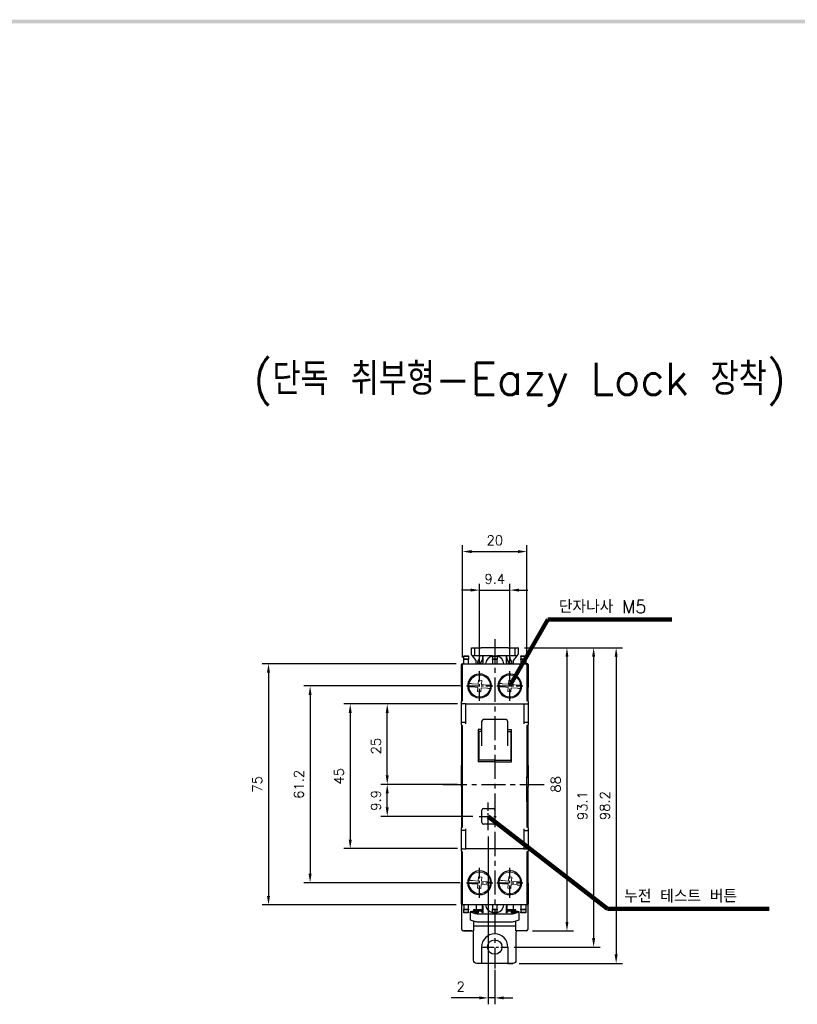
# Model space of a CAD drawing. Extents: x 2148 to 5325, y -907 to 1565.
# Tile 5 of 6: x 4870 to 5112, y 1254 to 1561. Entities that reach past the tile are written whole.
import ezdxf

# ---------------------------------------------------------------- set-up
doc = ezdxf.new("R2010")
doc.units = 0
doc.header["$LTSCALE"] = 3
doc.header["$MEASUREMENT"] = 0
doc.linetypes.add('CENTER', pattern=[2, 1.25, -0.25, 0.25, -0.25])
doc.layers.get('0').update_dxf_attribs({"linetype": 'CONTINUOUS'})
doc.layers.get('Defpoints').update_dxf_attribs({"linetype": 'CONTINUOUS'})
for name, color, linetype in [('cen', 1, 'CENTER'), ('di', 3, 'CONTINUOUS'), ('DIM', 3, 'CONTINUOUS'), ('dwg', 7, 'CONTINUOUS')]:
    doc.layers.add(name, color=color, linetype=linetype)
doc.styles.add('KIM', font='ROMANS.shx', dxfattribs={"height": 5, "bigfont": 'GSG1.shx'})
doc.styles.get("Standard").update_dxf_attribs({"font": 'romans.shx', "height": 3, "bigfont": 'ghs.shx'})
doc.dimstyles.get("Standard").update_dxf_attribs({"dimtxt": 0.18, "dimasz": 0.18, "dimexe": 0.18, "dimexo": 0.0625, "dimgap": 0.09, "dimtad": 0, "dimtih": 1, "dimtoh": 1, "dimdec": 4, "dimzin": 0, "dimdsep": 46, "dimtxsty": 'Standard', "dimcen": 0.09, "dimadec": 0, "dimazin": 0, "dimtfac": 1, "dimtdec": 4, "dimtofl": 0, "dimtmove": 0, "dimatfit": 3, "dimfxl": 0, "dimtolj": 1, "dimtzin": 0, "dimarcsym": 0})
doc.dimstyles.new('STANDARD$0', dxfattribs={"dimtxt": 5, "dimasz": 5, "dimexe": 1, "dimexo": 2, "dimgap": 2, "dimtad": 1, "dimdec": 4, "dimzin": 12, "dimdsep": 46, "dimtxsty": 'KIM', "dimcen": -1, "dimdle": 0.1, "dimadec": 0, "dimazin": 0, "dimtfac": 1, "dimtdec": 4, "dimtmove": 0, "dimatfit": 3, "dimfxl": 0, "dimtolj": 1, "dimtzin": 0, "dimarcsym": 0})

# ---------------------------------------------------------------- blocks, each defined once
blk = doc.blocks.new('fdfsadfas')
at = {"color": 7, "linetype": 'Continuous', "lineweight": 15}
for p, q in [((235.88, 336.88), (234.09, 337.04)), ((235.99, 338.13), (235.88, 336.88)), ((236.99, 338.04), (235.99, 338.13)), ((236.88, 336.79), (236.99, 338.04)), ((234, 336.04), (235.79, 335.88)), ((235.79, 335.88), (235.68, 334.64)), ((235.68, 334.64), (236.68, 334.55)), ((236.68, 334.55), (236.79, 335.8)), ((236.79, 335.8), (238.58, 335.64)), ((238.67, 336.64), (236.88, 336.79))]:
    blk.add_line(p, q, dxfattribs=at)
for start, end in [(166.3852, 183.5525), (3.5525, 166.3852), (183.5525, 346.3852), (346.3852, 3.5525)]:
    blk.add_arc((236.33, 336.34), 3.35, start, end, dxfattribs=at)
for points, knots in [([(234.09, 337.04), (233.97, 337.05), (233.74, 337.07), (233.44, 337.1), (233.21, 337.12), (233.09, 337.13), (233.08, 337.13), (233.08, 337.13)], [0, 0, 0, 0, 0.219553, 0.439238, 0.655713, 0.868958, 1, 1, 1, 1]), ([(232.99, 336.13), (233, 336.13), (233.02, 336.13), (233.19, 336.11), (233.45, 336.09), (233.73, 336.07), (233.92, 336.05), (234, 336.04)], [0, 0, 0, 0, 0.210927, 0.421827, 0.633563, 0.84758, 1, 1, 1, 1]), ([(238.58, 335.64), (238.69, 335.63), (238.92, 335.61), (239.23, 335.58), (239.46, 335.56), (239.57, 335.55), (239.59, 335.55), (239.59, 335.55)], [0, 0, 0, 0, 0.219553, 0.439238, 0.655713, 0.868958, 1, 1, 1, 1]), ([(239.68, 336.55), (239.67, 336.55), (239.64, 336.55), (239.47, 336.56), (239.22, 336.59), (238.94, 336.61), (238.74, 336.63), (238.67, 336.64)], [0, 0, 0, 0, 0.2109274, 0.4218266, 0.6335624, 0.8475799, 1, 1, 1, 1])]:
    blk.add_open_spline(points, degree=3, knots=knots, dxfattribs=at)
blk = doc.blocks.new('*D61')
at = {"layer": 'Defpoints', "color": 0}
for p in [(5007.44, 1347.89), (4972.62, 1302.89), (5008.01, 1302.89)]:
    blk.add_point(p, dxfattribs=at)
at = {"layer": 'DIM'}
for p, q in [((5005.44, 1347.89), (4970.62, 1347.89)), ((4972.62, 1345.09), (4972.62, 1305.69)), ((5006.01, 1302.89), (4970.62, 1302.89))]:
    blk.add_line(p, q, dxfattribs=at)
for points in [[(4972.16, 1345.09), (4973.09, 1345.09), (4972.62, 1347.89)], [(4972.16, 1305.69), (4973.09, 1305.69), (4972.62, 1302.89)]]:
    blk.add_solid(points, dxfattribs=at)
at = {"layer": 'DIM', "insert": (4969.12, 1325.39), "char_height": 3, "attachment_point": 5, "rotation": 90}
blk.add_mtext('\\A1;45', dxfattribs=at)
blk = doc.blocks.new('*D62')
at = {"layer": 'Defpoints', "color": 0}
for p in [(5008.82, 1353.49), (4960.15, 1292.29), (5008.82, 1292.29)]:
    blk.add_point(p, dxfattribs=at)
at = {"layer": 'DIM'}
for p, q in [((5006.82, 1353.49), (4958.15, 1353.49)), ((4960.15, 1350.69), (4960.15, 1295.09)), ((5006.82, 1292.29), (4958.15, 1292.29))]:
    blk.add_line(p, q, dxfattribs=at)
for points in [[(4959.68, 1350.69), (4960.61, 1350.69), (4960.15, 1353.49)], [(4959.68, 1295.09), (4960.61, 1295.09), (4960.15, 1292.29)]]:
    blk.add_solid(points, dxfattribs=at)
at = {"layer": 'DIM', "insert": (4956.65, 1322.89), "char_height": 3, "attachment_point": 5, "rotation": 90}
blk.add_mtext('\\A1;61.2', dxfattribs=at)
blk = doc.blocks.new('*D63')
at = {"layer": 'Defpoints', "color": 0}
for p in [(5007.59, 1360.39), (4947.2, 1285.39), (5007.59, 1285.39)]:
    blk.add_point(p, dxfattribs=at)
at = {"layer": 'DIM'}
for p, q in [((5005.59, 1360.39), (4945.2, 1360.39)), ((4947.2, 1357.59), (4947.2, 1288.19)), ((5005.59, 1285.39), (4945.2, 1285.39))]:
    blk.add_line(p, q, dxfattribs=at)
for points in [[(4946.73, 1357.59), (4947.67, 1357.59), (4947.2, 1360.39)], [(4946.73, 1288.19), (4947.67, 1288.19), (4947.2, 1285.39)]]:
    blk.add_solid(points, dxfattribs=at)
at = {"layer": 'DIM', "insert": (4943.7, 1322.89), "char_height": 3, "attachment_point": 5, "rotation": 90}
blk.add_mtext('\\A1;75', dxfattribs=at)
blk = doc.blocks.new('*D64')
at = {"layer": 'Defpoints', "color": 0}
for p in [(5022.29, 1383.31), (5012.89, 1358.13), (5022.29, 1358.13)]:
    blk.add_point(p, dxfattribs=at)
at = {"layer": 'DIM'}
for p, q in [((5012.89, 1360.13), (5012.89, 1385.31)), ((5022.29, 1360.13), (5022.29, 1385.31)), ((5010.09, 1383.31), (5007.29, 1383.31)), ((5012.89, 1383.31), (5022.29, 1383.31)), ((5025.09, 1383.31), (5027.89, 1383.31))]:
    blk.add_line(p, q, dxfattribs=at)
for points in [[(5010.09, 1383.77), (5010.09, 1382.84), (5012.89, 1383.31)], [(5025.09, 1383.77), (5025.09, 1382.84), (5022.29, 1383.31)]]:
    blk.add_solid(points, dxfattribs=at)
at = {"layer": 'DIM', "insert": (5017.59, 1386.81), "char_height": 3, "attachment_point": 5}
blk.add_mtext('\\A1;9.4', dxfattribs=at)
blk = doc.blocks.new('*D65')
at = {"layer": 'Defpoints', "color": 0}
for p in [(5027.59, 1395.29), (5007.59, 1360.39), (5027.59, 1360.39)]:
    blk.add_point(p, dxfattribs=at)
at = {"layer": 'DIM'}
for p, q in [((5007.59, 1362.39), (5007.59, 1397.29)), ((5027.59, 1362.39), (5027.59, 1397.29)), ((5010.39, 1395.29), (5024.79, 1395.29))]:
    blk.add_line(p, q, dxfattribs=at)
for points in [[(5010.39, 1395.76), (5010.39, 1394.82), (5007.59, 1395.29)], [(5024.79, 1395.76), (5024.79, 1394.82), (5027.59, 1395.29)]]:
    blk.add_solid(points, dxfattribs=at)
at = {"layer": 'DIM', "insert": (5017.59, 1398.79), "char_height": 3, "attachment_point": 5}
blk.add_mtext('\\A1;20', dxfattribs=at)
blk = doc.blocks.new('*D75')
at = {"layer": 'Defpoints', "color": 0}
for p in [(4984.13, 1347.89), (5007.99, 1347.89), (5001.42, 1322.89)]:
    blk.add_point(p, dxfattribs=at)
at = {"layer": 'DIM'}
for p, q in [((5005.99, 1347.89), (4982.13, 1347.89)), ((4984.13, 1325.69), (4984.13, 1345.09)), ((4999.42, 1322.89), (4982.13, 1322.89))]:
    blk.add_line(p, q, dxfattribs=at)
for points in [[(4983.67, 1345.09), (4984.6, 1345.09), (4984.13, 1347.89)], [(4983.67, 1325.69), (4984.6, 1325.69), (4984.13, 1322.89)]]:
    blk.add_solid(points, dxfattribs=at)
at = {"layer": 'DIM', "insert": (4980.63, 1334.8), "char_height": 3, "attachment_point": 5, "rotation": 90}
blk.add_mtext('\\A1;25', dxfattribs=at)
blk = doc.blocks.new('*D77')
at = {"layer": 'Defpoints', "color": 0}
for p in [(5024.79, 1365.39), (5021.65, 1272.29), (5048.35, 1272.29)]:
    blk.add_point(p, dxfattribs=at)
at = {"layer": 'DIM'}
for p, q in [((5026.79, 1365.39), (5050.35, 1365.39)), ((5048.35, 1362.59), (5048.35, 1275.09)), ((5023.65, 1272.29), (5050.35, 1272.29))]:
    blk.add_line(p, q, dxfattribs=at)
for points in [[(5047.88, 1362.59), (5048.82, 1362.59), (5048.35, 1365.39)], [(5047.88, 1275.09), (5048.82, 1275.09), (5048.35, 1272.29)]]:
    blk.add_solid(points, dxfattribs=at)
at = {"layer": 'DIM', "insert": (5044.85, 1316.29), "char_height": 3, "attachment_point": 5, "rotation": 90}
blk.add_mtext('\\A1;93.1', dxfattribs=at)
blk = doc.blocks.new('*D80')
at = {"layer": 'Defpoints', "color": 0}
for p in [(4984.13, 1322.89), (5008.01, 1322.89), (5012.75, 1312.94)]:
    blk.add_point(p, dxfattribs=at)
at = {"layer": 'DIM'}
for p, q in [((5006.01, 1322.89), (4982.13, 1322.89)), ((4984.13, 1315.74), (4984.13, 1320.09)), ((5010.75, 1312.94), (4982.13, 1312.94))]:
    blk.add_line(p, q, dxfattribs=at)
for points in [[(4983.67, 1320.09), (4984.6, 1320.09), (4984.13, 1322.89)], [(4983.67, 1315.74), (4984.6, 1315.74), (4984.13, 1312.94)]]:
    blk.add_solid(points, dxfattribs=at)
at = {"layer": 'DIM', "insert": (4980.63, 1317.91), "char_height": 3, "attachment_point": 5, "rotation": 90}
blk.add_mtext('\\A1;9.9', dxfattribs=at)
blk = doc.blocks.new('*D81')
at = {"layer": 'Defpoints', "color": 0}
for p in [(5015.59, 1308.66), (5017.59, 1267.19), (5017.59, 1256.48)]:
    blk.add_point(p, dxfattribs=at)
at = {"layer": 'DIM'}
for p, q in [((5015.59, 1306.66), (5015.59, 1254.48)), ((5017.59, 1265.19), (5017.59, 1254.48)), ((5012.79, 1256.48), (5003.99, 1256.48)), ((5017.59, 1256.48), (5015.59, 1256.48)), ((5020.39, 1256.48), (5023.19, 1256.48))]:
    blk.add_line(p, q, dxfattribs=at)
for points in [[(5012.79, 1256.95), (5012.79, 1256.01), (5015.59, 1256.48)], [(5020.39, 1256.95), (5020.39, 1256.01), (5017.59, 1256.48)]]:
    blk.add_solid(points, dxfattribs=at)
at = {"layer": 'DIM', "insert": (5006.99, 1259.98), "char_height": 3, "attachment_point": 5}
blk.add_mtext('\\A1;2', dxfattribs=at)
blk = doc.blocks.new('*D82')
at = {"layer": 'Defpoints', "color": 0}
for p in [(5024.79, 1365.39), (5027.34, 1277.29), (5040.05, 1277.29)]:
    blk.add_point(p, dxfattribs=at)
at = {"layer": 'DIM'}
for p, q in [((5026.79, 1365.39), (5042.05, 1365.39)), ((5040.05, 1362.59), (5040.05, 1280.09)), ((5029.34, 1277.29), (5042.05, 1277.29))]:
    blk.add_line(p, q, dxfattribs=at)
for points in [[(5039.59, 1362.59), (5040.52, 1362.59), (5040.05, 1365.39)], [(5039.59, 1280.09), (5040.52, 1280.09), (5040.05, 1277.29)]]:
    blk.add_solid(points, dxfattribs=at)
at = {"layer": 'DIM', "insert": (5036.55, 1322.89), "char_height": 3, "attachment_point": 5, "rotation": 90}
blk.add_mtext('\\A1;88', dxfattribs=at)
blk = doc.blocks.new('*D83')
at = {"layer": 'Defpoints', "color": 0}
for p in [(5035.37, 1365.39), (5023.19, 1267.19), (5055.35, 1267.19)]:
    blk.add_point(p, dxfattribs=at)
at = {"layer": 'DIM'}
for p, q in [((5037.37, 1365.39), (5057.35, 1365.39)), ((5055.35, 1362.59), (5055.35, 1269.99)), ((5025.19, 1267.19), (5057.35, 1267.19))]:
    blk.add_line(p, q, dxfattribs=at)
for points in [[(5054.89, 1362.59), (5055.82, 1362.59), (5055.35, 1365.39)], [(5054.89, 1269.99), (5055.82, 1269.99), (5055.35, 1267.19)]]:
    blk.add_solid(points, dxfattribs=at)
at = {"layer": 'DIM', "insert": (5051.85, 1316.29), "char_height": 3, "attachment_point": 5, "rotation": 90}
blk.add_mtext('\\A1;98.2', dxfattribs=at)

msp = doc.modelspace()

# ---------------------------------------------------------------- linework, layer by layer
for p, q in [((5007.938, 1362.888), (5009.438, 1362.888)), ((5007.938, 1362.688), (5007.938, 1362.888)), ((5009.438, 1362.888), (5009.438, 1362.688)), ((5010.338, 1363.388), (5010.338, 1365.388)), ((5010.388, 1365.388), (5010.338, 1365.388)), ((5010.388, 1363.322), (5010.338, 1363.388)), ((5010.388, 1365.388), (5011.388, 1365.388)), ((5010.713, 1362.888), (5010.388, 1363.322)), ((5011.838, 1361.388), (5010.713, 1362.888)), ((5011.388, 1362.888), (5011.388, 1365.388)), ((5011.388, 1365.388), (5013.388, 1365.388)), ((5013.388, 1362.888), (5011.388, 1362.888)), ((5012.888, 1362.888), (5012.888, 1362.424)), ((5021.788, 1365.388), (5013.388, 1365.388)), ((5016.838, 1362.888), (5013.388, 1362.888)), ((5013.888, 1362.424), (5013.888, 1362.888)), ((5013.988, 1360.888), (5013.988, 1362.888)), ((5016.838, 1362.888), (5018.338, 1362.888)), ((5016.838, 1362.688), (5016.838, 1362.888)), ((5021.788, 1362.888), (5018.338, 1362.888)), ((5018.338, 1362.888), (5018.338, 1362.688)), ((5021.188, 1362.888), (5021.188, 1360.888)), ((5021.288, 1362.888), (5021.288, 1362.424)), ((5021.788, 1365.388), (5023.788, 1365.388)), ((5023.788, 1362.888), (5021.788, 1362.888)), ((5022.288, 1362.424), (5022.288, 1362.888)), ((5024.463, 1362.888), (5023.338, 1361.388)), ((5023.788, 1365.388), (5023.788, 1362.888)), ((5023.788, 1365.388), (5024.788, 1365.388)), ((5024.788, 1363.322), (5024.463, 1362.888)), ((5024.838, 1365.388), (5024.788, 1365.388)), ((5024.838, 1363.388), (5024.788, 1363.322)), ((5024.838, 1365.388), (5024.838, 1363.388)), ((5025.738, 1362.888), (5027.238, 1362.888)), ((5025.738, 1362.688), (5025.738, 1362.888)), ((5027.238, 1362.888), (5027.238, 1362.688)), ((5007.238, 1357.088), (5007.238, 1360.188)), ((5007.338, 1360.362), (5007.338, 1360.388)), ((5007.338, 1360.388), (5007.438, 1360.388)), ((5007.438, 1360.388), (5007.588, 1360.388)), ((5007.588, 1360.388), (5012.588, 1360.388)), ((5007.588, 1358.888), (5007.588, 1360.388)), ((5009.438, 1362.688), (5007.938, 1362.688)), ((5007.938, 1361.888), (5007.938, 1362.688)), ((5007.938, 1361.888), (5009.438, 1361.888)), ((5007.938, 1361.688), (5007.938, 1361.888)), ((5009.438, 1361.688), (5007.938, 1361.688)), ((5007.938, 1360.388), (5007.938, 1361.688)), ((5009.438, 1362.688), (5009.438, 1361.888)), ((5009.438, 1361.888), (5009.438, 1361.688)), ((5009.438, 1360.388), (5009.438, 1361.688)), ((5011.838, 1360.388), (5011.838, 1361.388)), ((5012.754, 1361.924), (5012.248, 1361.048)), ((5012.358, 1360.638), (5012.704, 1360.438)), ((5012.588, 1360.388), (5022.588, 1360.388)), ((5013.114, 1360.548), (5013.62, 1361.424)), ((5018.338, 1362.688), (5016.838, 1362.688)), ((5016.838, 1362.688), (5016.838, 1361.888)), ((5016.838, 1361.888), (5018.338, 1361.888)), ((5016.838, 1361.688), (5016.838, 1361.888)), ((5018.338, 1361.688), (5016.838, 1361.688)), ((5016.838, 1361.688), (5016.838, 1360.388)), ((5018.338, 1362.688), (5018.338, 1361.888)), ((5018.338, 1361.888), (5018.338, 1361.688)), ((5018.338, 1360.388), (5018.338, 1361.688)), ((5021.555, 1361.424), (5022.061, 1360.548)), ((5022.927, 1361.048), (5022.421, 1361.924)), ((5022.471, 1360.438), (5022.817, 1360.638)), ((5022.588, 1360.388), (5027.588, 1360.388)), ((5023.338, 1361.388), (5023.338, 1360.388)), ((5027.238, 1362.688), (5025.738, 1362.688)), ((5025.738, 1362.688), (5025.738, 1361.888)), ((5025.738, 1361.688), (5025.738, 1361.888)), ((5025.738, 1361.888), (5027.238, 1361.888)), ((5027.238, 1361.688), (5025.738, 1361.688)), ((5025.738, 1361.688), (5025.738, 1360.388)), ((5027.238, 1362.688), (5027.238, 1361.888)), ((5027.238, 1361.888), (5027.238, 1361.688)), ((5027.238, 1361.688), (5027.238, 1360.388)), ((5027.588, 1360.388), (5027.588, 1358.888)), ((5027.738, 1360.388), (5027.588, 1360.388)), ((5027.738, 1360.388), (5027.838, 1360.388)), ((5027.838, 1360.388), (5027.838, 1360.362)), ((5027.938, 1360.188), (5027.938, 1357.088)), ((5007.238, 1353.088), (5007.238, 1357.088)), ((5007.588, 1348.888), (5007.588, 1358.888)), ((5012.888, 1357.188), (5012.588, 1357.188)), ((5022.588, 1357.188), (5022.288, 1357.188)), ((5027.588, 1358.888), (5027.588, 1348.888)), ((5027.938, 1357.088), (5027.938, 1353.088)), ((5007.338, 1348.862), (5007.338, 1352.915)), ((5007.438, 1352.888), (5007.588, 1352.888)), ((5027.738, 1352.888), (5027.588, 1352.888)), ((5027.838, 1352.915), (5027.838, 1348.862)), ((5007.238, 1348.388), (5007.238, 1348.688)), ((5007.238, 1348.088), (5007.238, 1348.388)), ((5007.238, 1347.388), (5007.238, 1348.088)), ((5007.438, 1348.888), (5007.588, 1348.888)), ((5008.588, 1347.888), (5007.438, 1347.888)), ((5008.588, 1346.388), (5008.588, 1347.888)), ((5008.588, 1347.888), (5012.588, 1347.888)), ((5012.588, 1349.788), (5012.888, 1349.788)), ((5012.588, 1347.888), (5022.588, 1347.888)), ((5022.288, 1349.788), (5022.588, 1349.788)), ((5022.588, 1347.888), (5026.588, 1347.888)), ((5026.588, 1347.888), (5026.588, 1346.388)), ((5026.588, 1347.888), (5027.738, 1347.888)), ((5027.738, 1348.888), (5027.588, 1348.888)), ((5027.938, 1348.688), (5027.938, 1348.388)), ((5027.938, 1348.388), (5027.938, 1348.088)), ((5027.938, 1348.088), (5027.938, 1347.388)), ((5007.238, 1345.388), (5007.238, 1347.388)), ((5007.238, 1341.988), (5007.238, 1345.388)), ((5008.588, 1341.688), (5008.588, 1346.388)), ((5026.588, 1346.388), (5026.588, 1341.688)), ((5027.938, 1347.388), (5027.938, 1345.388)), ((5027.938, 1345.388), (5027.938, 1341.988)), ((5007.238, 1341.688), (5007.238, 1341.988)), ((5007.238, 1341.388), (5007.238, 1341.688)), ((5007.438, 1342.188), (5008.588, 1342.188)), ((5013.588, 1338.751), (5013.588, 1342.529)), ((5021.588, 1342.529), (5021.588, 1338.751)), ((5026.588, 1342.188), (5027.738, 1342.188)), ((5027.938, 1341.988), (5027.938, 1341.688)), ((5027.938, 1341.688), (5027.938, 1341.388)), ((5007.338, 1328.962), (5007.338, 1341.215)), ((5007.438, 1341.188), (5007.588, 1341.188)), ((5007.588, 1323.888), (5007.588, 1341.188)), ((5013.588, 1339.906), (5012.388, 1339.906)), ((5012.388, 1339.906), (5012.388, 1329.87)), ((5013.588, 1339.361), (5012.388, 1339.361)), ((5012.588, 1339.361), (5012.588, 1330.401)), ((5013.588, 1334.894), (5013.588, 1338.751)), ((5021.588, 1339.906), (5022.788, 1339.906)), ((5021.588, 1339.361), (5022.788, 1339.361)), ((5021.588, 1338.751), (5021.588, 1334.894)), ((5022.588, 1339.361), (5022.588, 1330.401)), ((5022.788, 1329.87), (5022.788, 1339.906)), ((5027.738, 1341.188), (5027.588, 1341.188)), ((5027.588, 1341.188), (5027.588, 1324.888)), ((5027.838, 1341.215), (5027.838, 1328.962)), ((5017.588, 1330.416), (5012.388, 1330.416)), ((5017.588, 1329.87), (5012.388, 1329.87)), ((5017.588, 1330.416), (5022.788, 1330.416)), ((5017.588, 1329.87), (5017.588, 1330.416)), ((5017.588, 1330.416), (5017.588, 1329.87)), ((5017.588, 1329.87), (5022.788, 1329.87)), ((5007.238, 1322.188), (5007.238, 1328.788)), ((5027.938, 1328.788), (5027.938, 1322.188)), ((5007.588, 1318.788), (5007.588, 1323.888)), ((5007.603, 1318.838), (5007.603, 1323.838)), ((5027.588, 1325.238), (5027.603, 1325.238)), ((5027.603, 1324.838), (5027.603, 1325.238)), ((5027.603, 1317.838), (5027.603, 1324.838)), ((5007.338, 1309.562), (5007.338, 1322.015)), ((5027.838, 1322.015), (5027.838, 1309.562)), ((5007.588, 1309.588), (5007.588, 1318.788)), ((5027.588, 1317.788), (5027.588, 1309.588)), ((5027.588, 1317.438), (5027.603, 1317.438)), ((5027.603, 1317.438), (5027.603, 1317.838)), ((5013.588, 1310.988), (5013.588, 1314.888)), ((5014.087, 1315.388), (5017.088, 1315.388)), ((5017.588, 1314.888), (5017.588, 1310.988)), ((5007.238, 1309.088), (5007.238, 1309.388)), ((5007.238, 1308.788), (5007.238, 1309.088)), ((5007.238, 1305.388), (5007.238, 1308.788)), ((5007.438, 1309.588), (5007.588, 1309.588)), ((5008.588, 1308.588), (5007.438, 1308.588)), ((5008.588, 1304.388), (5008.588, 1309.088)), ((5017.088, 1310.488), (5014.087, 1310.488)), ((5026.588, 1309.088), (5026.588, 1304.388)), ((5026.588, 1308.588), (5027.738, 1308.588)), ((5027.738, 1309.588), (5027.588, 1309.588)), ((5027.938, 1309.388), (5027.938, 1309.088)), ((5027.938, 1309.088), (5027.938, 1308.788)), ((5027.938, 1308.788), (5027.938, 1305.388)), ((5007.238, 1303.388), (5007.238, 1305.388)), ((5027.938, 1305.388), (5027.938, 1303.388)), ((5007.238, 1302.688), (5007.238, 1303.388)), ((5007.238, 1302.388), (5007.238, 1302.688)), ((5007.238, 1302.088), (5007.238, 1302.388)), ((5007.338, 1292.362), (5007.338, 1301.915)), ((5007.438, 1302.888), (5008.588, 1302.888)), ((5007.438, 1301.888), (5007.588, 1301.888)), ((5007.588, 1286.888), (5007.588, 1301.888)), ((5008.588, 1302.888), (5008.588, 1304.388)), ((5012.588, 1302.888), (5008.588, 1302.888)), ((5022.588, 1302.888), (5012.588, 1302.888)), ((5026.588, 1302.888), (5022.588, 1302.888)), ((5026.588, 1304.388), (5026.588, 1302.888)), ((5026.588, 1302.888), (5027.738, 1302.888)), ((5027.738, 1301.888), (5027.588, 1301.888)), ((5027.588, 1301.888), (5027.588, 1286.888)), ((5027.838, 1301.915), (5027.838, 1292.362)), ((5027.938, 1303.388), (5027.938, 1302.688)), ((5027.938, 1302.688), (5027.938, 1302.388)), ((5027.938, 1302.388), (5027.938, 1302.088)), ((5012.888, 1295.988), (5012.588, 1295.988)), ((5022.588, 1295.988), (5022.288, 1295.988)), ((5007.438, 1292.388), (5007.588, 1292.388)), ((5027.738, 1292.388), (5027.588, 1292.388)), ((5007.238, 1288.188), (5007.238, 1292.188)), ((5027.938, 1292.188), (5027.938, 1288.188)), ((5007.238, 1285.588), (5007.238, 1288.188)), ((5007.588, 1285.388), (5007.588, 1286.888)), ((5012.588, 1288.588), (5012.888, 1288.588)), ((5022.288, 1288.588), (5022.588, 1288.588)), ((5027.588, 1286.888), (5027.588, 1285.388)), ((5027.938, 1288.188), (5027.938, 1285.588)), ((5007.338, 1281.388), (5007.338, 1285.415)), ((5007.438, 1285.388), (5007.588, 1285.388)), ((5012.588, 1285.388), (5007.588, 1285.388)), ((5007.938, 1285.388), (5007.938, 1284.088)), ((5007.938, 1284.088), (5009.438, 1284.088)), ((5007.938, 1283.888), (5007.938, 1284.088)), ((5009.438, 1283.888), (5007.938, 1283.888)), ((5007.938, 1283.088), (5007.938, 1283.888)), ((5009.438, 1284.088), (5009.438, 1285.388)), ((5009.438, 1284.088), (5009.438, 1283.888)), ((5009.438, 1283.088), (5009.438, 1283.888)), ((5009.982, 1283.259), (5011.506, 1282.748)), ((5010.484, 1283.299), (5010.194, 1283.292)), ((5011.98, 1282.902), (5010.852, 1283.28)), ((5010.988, 1283.888), (5010.988, 1283.235)), ((5011.788, 1283.888), (5010.988, 1283.888)), ((5011.188, 1283.589), (5011.188, 1283.631)), ((5011.188, 1283.315), (5011.188, 1283.589)), ((5011.188, 1283.589), (5013.988, 1283.589)), ((5011.188, 1283.315), (5012.388, 1283.315)), ((5011.188, 1283.168), (5011.188, 1283.315)), ((5011.788, 1285.388), (5011.788, 1283.888)), ((5011.788, 1283.888), (5013.788, 1283.888)), ((5012.388, 1283.315), (5012.388, 1282.902)), ((5022.588, 1285.388), (5012.588, 1285.388)), ((5013.088, 1283.838), (5013.088, 1283.888)), ((5013.588, 1283.405), (5013.988, 1283.405)), ((5013.588, 1283.126), (5013.588, 1283.405)), ((5013.852, 1283.126), (5013.588, 1283.405)), ((5013.788, 1283.888), (5013.788, 1285.288)), ((5013.988, 1283.888), (5013.788, 1283.888)), ((5013.988, 1282.92), (5013.988, 1284.888)), ((5016.838, 1285.388), (5016.838, 1284.088)), ((5016.838, 1283.888), (5016.838, 1284.088)), ((5016.838, 1284.088), (5018.338, 1284.088)), ((5018.338, 1283.888), (5016.838, 1283.888)), ((5016.838, 1283.088), (5016.838, 1283.888)), ((5018.338, 1284.088), (5018.338, 1285.388)), ((5018.338, 1284.088), (5018.338, 1283.888)), ((5018.338, 1283.088), (5018.338, 1283.888)), ((5021.188, 1284.888), (5021.188, 1282.92)), ((5021.388, 1283.888), (5021.188, 1283.888)), ((5021.188, 1283.589), (5023.988, 1283.589)), ((5021.188, 1283.405), (5021.588, 1283.405)), ((5021.588, 1283.405), (5021.323, 1283.126)), ((5021.388, 1285.288), (5021.388, 1283.888)), ((5021.388, 1283.888), (5023.388, 1283.888)), ((5021.588, 1283.405), (5021.588, 1283.126)), ((5022.088, 1283.888), (5022.088, 1283.838)), ((5027.588, 1285.388), (5022.588, 1285.388)), ((5022.788, 1283.315), (5023.988, 1283.315)), ((5022.788, 1282.902), (5022.788, 1283.315)), ((5024.323, 1283.28), (5023.195, 1282.902)), ((5023.388, 1283.888), (5023.388, 1285.388)), ((5024.188, 1283.888), (5023.388, 1283.888)), ((5023.669, 1282.748), (5025.193, 1283.259)), ((5023.988, 1283.631), (5023.988, 1283.589)), ((5023.988, 1283.315), (5023.988, 1283.589)), ((5023.988, 1283.168), (5023.988, 1283.315)), ((5024.188, 1283.235), (5024.188, 1283.888)), ((5024.981, 1283.292), (5024.691, 1283.299)), ((5025.738, 1285.388), (5025.738, 1284.088)), ((5025.738, 1283.888), (5025.738, 1284.088)), ((5025.738, 1284.088), (5027.238, 1284.088)), ((5027.238, 1283.888), (5025.738, 1283.888)), ((5025.738, 1283.888), (5025.738, 1283.088)), ((5027.238, 1285.388), (5027.238, 1284.088)), ((5027.238, 1284.088), (5027.238, 1283.888)), ((5027.238, 1283.888), (5027.238, 1283.088)), ((5027.738, 1285.388), (5027.588, 1285.388)), ((5027.838, 1285.415), (5027.838, 1281.388)), ((5007.338, 1277.788), (5007.338, 1281.388)), ((5007.938, 1282.888), (5007.938, 1283.088)), ((5007.938, 1283.088), (5009.438, 1283.088)), ((5009.438, 1282.888), (5007.938, 1282.888)), ((5009.438, 1283.088), (5009.438, 1282.888)), ((5009.982, 1280.769), (5011.506, 1280.258)), ((5010.988, 1280.432), (5010.988, 1277.288)), ((5012.388, 1282.902), (5011.98, 1282.902)), ((5013.588, 1283.126), (5013.888, 1283.126)), ((5013.888, 1283.126), (5013.888, 1282.92)), ((5013.988, 1282.92), (5013.888, 1282.92)), ((5016.838, 1283.088), (5018.338, 1283.088)), ((5016.838, 1282.888), (5016.838, 1283.088)), ((5018.338, 1282.888), (5016.838, 1282.888)), ((5018.338, 1283.088), (5018.338, 1282.888)), ((5019.79, 1280.087), (5019.79, 1280.132)), ((5020.205, 1280.09), (5020.205, 1280.135)), ((5020.446, 1280.124), (5020.446, 1280.137)), ((5020.611, 1280.087), (5020.611, 1280.138)), ((5020.952, 1280.088), (5020.952, 1280.141)), ((5021.113, 1280.106), (5021.113, 1280.143)), ((5021.288, 1282.92), (5021.187, 1282.92)), ((5021.216, 1280.128), (5021.216, 1280.144)), ((5021.216, 1280.128), (5021.523, 1280.128)), ((5021.288, 1283.126), (5021.588, 1283.126)), ((5021.288, 1283.126), (5021.288, 1282.92)), ((5021.523, 1280.128), (5021.523, 1280.148)), ((5021.708, 1280.094), (5021.708, 1280.15)), ((5021.755, 1280.087), (5021.755, 1280.151)), ((5021.903, 1280.087), (5021.903, 1280.152)), ((5023.195, 1282.902), (5022.788, 1282.902)), ((5023.669, 1280.258), (5025.193, 1280.769)), ((5024.188, 1277.288), (5024.188, 1280.432)), ((5025.738, 1283.088), (5027.238, 1283.088)), ((5025.738, 1282.888), (5025.738, 1283.088)), ((5027.238, 1282.888), (5025.738, 1282.888)), ((5027.238, 1283.088), (5027.238, 1282.888)), ((5027.838, 1281.388), (5027.838, 1277.788)), ((5007.838, 1277.288), (5010.988, 1277.288)), ((5024.188, 1278.788), (5010.988, 1278.788)), ((5019.79, 1280.087), (5019.952, 1280.087)), ((5020.611, 1280.087), (5020.771, 1280.087)), ((5021.708, 1280.094), (5021.755, 1280.087)), ((5021.755, 1280.087), (5021.903, 1280.087)), ((5027.338, 1277.288), (5024.188, 1277.288)), ((5013.488, 1272.288), (5013.488, 1267.188)), ((5021.688, 1272.288), (5021.688, 1267.188)), ((5021.688, 1267.188), (5023.188, 1267.188))]:
    msp.add_line(p, q)
at = {"flags": 128}
for points in [[(5010.194, 1283.292), (5010.139, 1283.29), (5010.09, 1283.288), (5010.047, 1283.284), (5010.012, 1283.28), (5009.988, 1283.275), (5009.975, 1283.27), (5009.973, 1283.264), (5009.982, 1283.259)], [(5025.193, 1283.259), (5025.202, 1283.264), (5025.2, 1283.27), (5025.187, 1283.275), (5025.163, 1283.28), (5025.128, 1283.284), (5025.085, 1283.288), (5025.036, 1283.29), (5024.981, 1283.292)], [(5009.982, 1280.769), (5009.973, 1280.775), (5009.972, 1280.776)], [(5025.203, 1280.776), (5025.202, 1280.775), (5025.193, 1280.769)]]:
    msp.add_lwpolyline(points, dxfattribs=at)
msp.add_lwpolyline([(5027.338, 1277.288), (5024.688, 1277.288, 0.4142136), (5024.188, 1276.788), (5024.188, 1268.188, -0.4142136), (5023.188, 1267.188), (5011.988, 1267.188, -0.4142136), (5010.988, 1268.188), (5010.988, 1276.788, 0.4142136), (5010.488, 1277.288), (5007.838, 1277.288)], format="xyb")
msp.add_circle((5017.588, 1272.288), 2.25)
for centre, radius, start, end in [((5007.438, 1360.188), 0.2, 90, 180), ((5012.508, 1360.898), 0.3, 150, 240), ((5012.854, 1360.698), 0.3, 240, 330), ((5011.888, 1362.424), 1, 330, 0), ((5013.488, 1360.888), 0.5, 270, 0), ((5011.888, 1362.424), 2, 330, 0), ((5017.588, 1359.988), 2.9, 104.98823, 172.07186), ((5017.588, 1359.988), 2.9, 7.92814, 75.01177), ((5021.688, 1360.888), 0.5, 180, 270), ((5023.288, 1362.424), 2, 180, 210), ((5022.321, 1360.698), 0.3, 210, 300), ((5023.288, 1362.424), 1, 180, 210), ((5022.667, 1360.898), 0.3, 300, 30), ((5027.738, 1360.188), 0.2, 0, 90), ((5012.888, 1353.488), 3.7, 94.65071, 265.34929), ((5012.888, 1353.488), 3.7, 270, 90), ((5022.288, 1353.488), 3.7, 90, 270), ((5022.288, 1353.488), 3.7, 274.65071, 85.34929), ((5007.438, 1353.088), 0.2, 180, 270), ((5027.738, 1353.088), 0.2, 270, 0), ((5007.438, 1348.688), 0.2, 90, 180), ((5007.438, 1348.088), 0.2, 180, 270), ((5027.738, 1348.688), 0.2, 0, 90), ((5027.738, 1348.088), 0.2, 270, 0), ((5007.438, 1341.988), 0.2, 90, 180), ((5007.438, 1341.388), 0.2, 180, 270), ((5014.087, 1342.529), 0.5, 90, 180), ((5021.088, 1342.529), 0.5, 0, 90), ((5027.738, 1341.988), 0.2, 0, 90), ((5027.738, 1341.388), 0.2, 270, 0), ((5007.438, 1328.788), 0.2, 90, 180), ((5027.738, 1328.788), 0.2, 0, 90), ((5007.438, 1322.188), 0.2, 180, 270), ((5027.738, 1322.188), 0.2, 270, 0), ((5014.087, 1314.888), 0.5, 90, 180), ((5017.088, 1314.888), 0.5, 0, 90), ((5014.087, 1310.988), 0.5, 180, 270), ((5017.088, 1310.988), 0.5, 270, 0), ((5007.438, 1309.388), 0.2, 90, 180), ((5007.438, 1308.788), 0.2, 180, 270), ((5027.738, 1309.388), 0.2, 0, 90), ((5027.738, 1308.788), 0.2, 270, 0), ((5007.438, 1302.688), 0.2, 90, 180), ((5007.438, 1302.088), 0.2, 180, 270), ((5027.738, 1302.688), 0.2, 0, 90), ((5027.738, 1302.088), 0.2, 270, 0), ((5012.888, 1292.288), 3.7, 94.65071, 265.34929), ((5012.888, 1292.288), 3.7, 270, 90), ((5022.288, 1292.288), 3.7, 90, 270), ((5022.288, 1292.288), 3.7, 274.65071, 85.34929), ((5007.438, 1292.188), 0.2, 90, 180), ((5027.738, 1292.188), 0.2, 0, 90), ((5007.438, 1285.588), 0.2, 180, 270), ((5010.579, 1281.579), 1.723, 80.90083, 93.15934), ((5013.488, 1284.888), 0.5, 0, 90), ((5017.588, 1285.788), 2.9, 187.92814, 255.01177), ((5017.588, 1285.788), 2.9, 284.98823, 352.07186), ((5021.688, 1284.888), 0.5, 90, 180), ((5024.596, 1281.579), 1.723, 86.84066, 99.09917), ((5027.738, 1285.588), 0.2, 270, 0), ((5012.583, 1288.527), 5.878, 259.44287, 271.24903), ((5012.583, 1286.037), 5.878, 259.44287, 271.24903), ((5017.588, 1613.902), 331.288, 269.15661, 270.84339), ((5017.588, 1611.412), 331.288, 269.15661, 270.84339), ((5022.592, 1288.527), 5.878, 268.75097, 280.55713), ((5022.592, 1286.037), 5.878, 268.75097, 280.55713), ((5007.838, 1277.788), 0.5, 180, 270), ((5027.338, 1277.788), 0.5, 270, 0), ((5017.588, 1272.288), 4.1, 0, 180)]:
    msp.add_arc(centre, radius, start, end)
for points, knots in [([(5011.388, 1362.888), (5011.376, 1362.888), (5011.353, 1362.888), (5011.175, 1362.888), (5010.948, 1362.888), (5010.777, 1362.888), (5010.713, 1362.888)], [0, 0, 0, 0, 0.2771981, 0.5543606, 0.8319694, 1, 1, 1, 1]), ([(5024.463, 1362.888), (5024.36, 1362.888), (5024.154, 1362.888), (5023.929, 1362.888), (5023.805, 1362.888), (5023.793, 1362.888), (5023.788, 1362.888)], [0, 0, 0, 0, 0.2705008, 0.5407662, 0.8162628, 1, 1, 1, 1]), ([(5019.952, 1280.087), (5020, 1280.087), (5020.085, 1280.087), (5020.169, 1280.089), (5020.205, 1280.09)], [0, 0, 0, 0, 0.5604419, 1, 1, 1, 1]), ([(5020.205, 1280.09), (5020.246, 1280.091), (5020.328, 1280.095), (5020.427, 1280.107), (5020.439, 1280.117), (5020.446, 1280.124)], [0, 0, 0, 0, 0.2802636, 0.5607152, 1, 1, 1, 1]), ([(5020.771, 1280.087), (5020.805, 1280.087), (5020.865, 1280.087), (5020.925, 1280.088), (5020.952, 1280.088)], [0, 0, 0, 0, 0.5602407, 1, 1, 1, 1]), ([(5020.952, 1280.088), (5020.977, 1280.089), (5021.027, 1280.09), (5021.08, 1280.095), (5021.109, 1280.101), (5021.112, 1280.104), (5021.113, 1280.106)], [0, 0, 0, 0, 0.2797971, 0.5594996, 0.7796221, 1, 1, 1, 1])]:
    msp.add_open_spline(points, degree=3, knots=knots)
for points in [[(5007.438, 1352.888), (5007.588, 1352.888)], [(5027.588, 1352.888), (5027.738, 1352.888)], [(5021.088, 1343.029), (5014.087, 1343.029)], [(5007.588, 1328.988), (5007.438, 1328.988)], [(5027.738, 1328.988), (5027.588, 1328.988)], [(5007.438, 1321.988), (5007.588, 1321.988)], [(5027.603, 1321.988), (5027.738, 1321.988)], [(5007.588, 1292.388), (5007.438, 1292.388)], [(5027.738, 1292.388), (5027.588, 1292.388)], [(5009.972, 1283.266), (5009.972, 1280.776)], [(5013.988, 1283.838), (5010.988, 1283.838)], [(5024.188, 1283.838), (5021.188, 1283.838)], [(5025.203, 1280.776), (5025.203, 1283.266)]]:
    msp.add_open_spline(points, degree=1)
at = {"layer": 'cen', "ltscale": 2}
for p, q in [((5017.588, 1368.096), (5017.588, 1265.613)), ((5001.423, 1322.888), (5033.702, 1322.888)), ((5001.448, 1322.888), (5033.727, 1322.888))]:
    msp.add_line(p, q, dxfattribs=at)
at = {"layer": 'cen'}
for p, q in [((5012.888, 1348.846), (5012.888, 1358.131)), ((5022.288, 1348.846), (5022.288, 1358.131)), ((5008.825, 1353.488), (5016.95, 1353.488)), ((5018.225, 1353.488), (5026.35, 1353.488)), ((5015.588, 1308.657), (5015.588, 1317.22)), ((5012.752, 1312.938), (5018.423, 1312.938)), ((5012.888, 1287.646), (5012.888, 1296.931)), ((5022.288, 1287.646), (5022.288, 1296.931)), ((5008.825, 1292.288), (5016.95, 1292.288)), ((5018.225, 1292.288), (5026.35, 1292.288)), ((5013.525, 1272.288), (5021.65, 1272.288))]:
    msp.add_line(p, q, dxfattribs=at)
at = {"layer": 'dwg'}
msp.add_trace([(4423.744, 1560.728), (4424.844, 1559.628), (5321.344, 1560.728), (5320.244, 1559.628)], dxfattribs=at)

# ---------------------------------------------------------------- block references
for p in [(4776.554, 1017.149), (4785.954, 1017.149), (4776.554, 955.949), (4785.954, 955.949)]:
    msp.add_blockref('fdfsadfas', p)

# ---------------------------------------------------------------- texts
at = {"layer": 'di', "char_height": 4, "attachment_point": 7}
for s, insert in [('단자나사 M5', (5037.525, 1376.164)), ('누전 테스트 버튼', (5057.849, 1286.13))]:
    msp.add_mtext(s, dxfattribs=dict(at, insert=insert))
at = {"layer": 'DIM', "insert": (4942.439, 1454.013), "char_height": 10, "width": 782.77285, "attachment_point": 1}
msp.add_mtext('{\\Fromans,hgs|c129;(단독 취부형-Eazy Lock 장착)}', dxfattribs=at)

# ---------------------------------------------------------------- dimensions: what is measured, and where the dimension line sits
at = {"layer": 'DIM'}
for base, p1, p2, picture, middle in [((5027.588, 1395.291), (5007.588, 1360.388), (5027.588, 1360.388), '*D65', (5017.588, 1395.291)), ((5022.288, 1383.307), (5012.888, 1358.131), (5022.288, 1358.131), '*D64', (5017.588, 1383.307)), ((5017.588, 1256.479), (5015.588, 1308.657), (5017.588, 1267.188), '*D81', (5006.988, 1256.479))]:
    dim = msp.add_linear_dim(base=base, p1=p1, p2=p2, dimstyle='STANDARD$0', override={"dimtxt": 3, "dimasz": 2.8, "dimexe": 2, "dimdec": 2, "dimzin": 8, "dimtxsty": 'Standard', "dimcen": 0, "dimclrd": 256, "dimclre": 256, "dimclrt": 256, "dimadec": 2, "dimazin": 2, "dimtfac": 0.6, "dimtdec": 2, "dimtzin": 8, "dimlwd": 65535, "dimlwe": 65535, "dimarcsym": 1}, dxfattribs=at)
    dim.commit()
    dim.dimension.update_dxf_attribs({"geometry": picture, "text_midpoint": middle, "dimtype": 160})
for base, p1, p2, text, picture, middle in [((5048.349, 1272.288), (5024.788, 1365.388), (5021.65, 1272.288), '93.1', '*D77', (5048.349, 1316.288)), ((5055.354, 1267.188), (5035.37, 1365.388), (5023.188, 1267.188), '98.2', '*D83', (5055.354, 1316.288)), ((5040.053, 1277.288), (5024.788, 1365.388), (5027.338, 1277.288), '88', '*D82', (5040.053, 1322.888)), ((4984.134, 1322.888), (5012.752, 1312.938), (5008.013, 1322.888), '9.9', '*D80', (4984.134, 1317.913))]:
    dim = msp.add_linear_dim(base=base, p1=p1, p2=p2, angle=90, text=text, dimstyle='STANDARD$0', override={"dimtxt": 3, "dimasz": 2.8, "dimexe": 2, "dimdec": 2, "dimzin": 8, "dimtxsty": 'Standard', "dimcen": 0, "dimclrd": 256, "dimclre": 256, "dimclrt": 256, "dimadec": 2, "dimazin": 2, "dimtfac": 0.6, "dimtdec": 2, "dimtzin": 8, "dimlwd": 65535, "dimlwe": 65535, "dimarcsym": 1}, dxfattribs=at)
    dim.commit()
    dim.dimension.update_dxf_attribs({"geometry": picture, "text_midpoint": middle, "dimtype": 160})
for base, p1, p2, picture, middle in [((4947.201, 1285.388), (5007.588, 1360.388), (5007.588, 1285.388), '*D63', (4947.201, 1322.888)), ((4960.148, 1292.288), (5008.825, 1353.488), (5008.825, 1292.288), '*D62', (4960.148, 1322.888)), ((4972.624, 1302.888), (5007.438, 1347.888), (5008.013, 1302.888), '*D61', (4972.624, 1325.388)), ((4984.134, 1347.888), (5001.423, 1322.888), (5007.988, 1347.888), '*D75', (4984.134, 1334.796))]:
    dim = msp.add_linear_dim(base=base, p1=p1, p2=p2, angle=90, dimstyle='STANDARD$0', override={"dimtxt": 3, "dimasz": 2.8, "dimexe": 2, "dimdec": 2, "dimzin": 8, "dimtxsty": 'Standard', "dimcen": 0, "dimclrd": 256, "dimclre": 256, "dimclrt": 256, "dimadec": 2, "dimazin": 2, "dimtfac": 0.6, "dimtdec": 2, "dimtzin": 8, "dimlwd": 65535, "dimlwe": 65535, "dimarcsym": 1}, dxfattribs=at)
    dim.commit()
    dim.dimension.update_dxf_attribs({"geometry": picture, "text_midpoint": middle, "dimtype": 160})

# ---------------------------------------------------------------- leaders
at = {"layer": 'di', "annotation_type": 0, "has_hookline": 1, "hookline_direction": 0}
for points, text_width in [([(5022.288, 1353.488), (5034.143, 1374.164), (5037.343, 1374.164)], 33.321), ([(5015.588, 1312.938), (5052.649, 1284.13), (5055.849, 1284.13)], 45.067)]:
    msp.add_leader(points, dimstyle='Standard', override={"dimtxt": 4, "dimasz": 3.2, "dimexe": 2, "dimexo": 2, "dimgap": 2, "dimtad": 1, "dimtih": 0, "dimtoh": 0, "dimdec": 2, "dimzin": 8, "dimcen": 0, "dimclrd": 256, "dimclre": 256, "dimclrt": 256, "dimadec": 2, "dimazin": 2, "dimtfac": 0.6, "dimtdec": 2, "dimtofl": 1, "dimtzin": 8, "dimlwd": 65535, "dimlwe": 65535, "dimarcsym": 1}, dxfattribs=dict(at, text_width=text_width))

doc.saveas('drawing.dxf')
